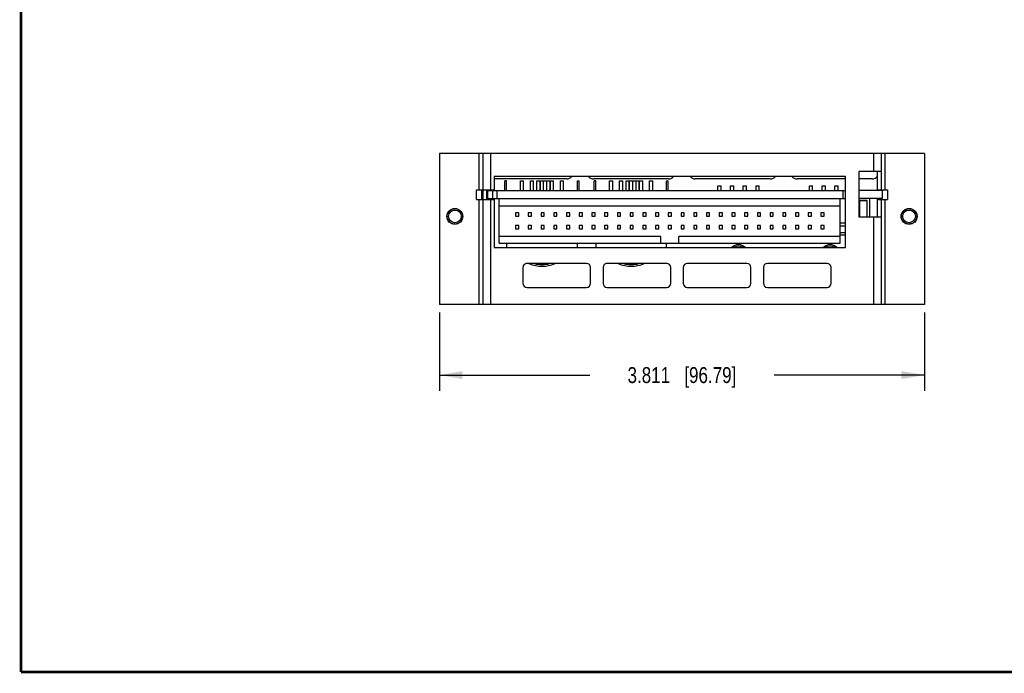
# Model space of a CAD drawing. Header units: inches. Extents: x 0.2 to 16.8, y 0.2 to 10.8.
# Tile 1 of 11: x 0.2 to 8, y 0.2 to 5.4. Entities that reach past the tile are written whole.
import ezdxf

# ---------------------------------------------------------------- set-up
doc = ezdxf.new("R2010")
doc.units = ezdxf.units.IN
doc.header["$LTSCALE"] = 0.935
doc.header["$MEASUREMENT"] = 0
doc.layers.get('0').update_dxf_attribs({"linetype": 'CONTINUOUS'})
doc.layers.add('DIMENSIONS', color=7, linetype='CONTINUOUS')
doc.styles.get("Standard").update_dxf_attribs({"font": 'txt', "width": 0.8})
doc.dimstyles.new('DIMSTYLE_1', dxfattribs={"dimtxt": 0.125, "dimasz": 0.18, "dimexe": 0.18, "dimexo": 0.0625, "dimgap": 0.09, "dimtad": 0, "dimtih": 1, "dimtoh": 1, "dimdec": 3, "dimzin": 4, "dimdsep": 46, "dimtxsty": 'STANDARD', "dimblk": '_FILLED', "dimblk1": '_FILLED', "dimblk2": '_FILLED', "dimcen": 0.09, "dimadec": 0, "dimazin": 0, "dimtp": 0.01, "dimtm": 0.01, "dimtfac": 1, "dimtdec": 3, "dimtofl": 0, "dimtmove": 0, "dimatfit": 3, "dimldrblk": '_FILLED', "dimfxl": 1, "dimtolj": 1, "dimtzin": 4, "dimarcsym": 0})

# ---------------------------------------------------------------- blocks, each defined once
blk = doc.blocks.new('_FILLED')
at = {"color": 0, "linetype": 'BYBLOCK'}
blk.add_solid([(0, 0), (-1, 0.174), (-1, -0.174)], dxfattribs=at)
blk = doc.blocks.new('*D0')
at = {"layer": 'DIMENSIONS', "color": 2, "linetype": 'CONTINUOUS'}
for p, q in [((3.5397, 3.0853), (3.5397, 2.4688)), ((7.3503, 3.0853), (7.3503, 2.4688)), ((3.5397, 2.5938), (4.72, 2.5938)), ((7.3503, 2.5938), (6.17, 2.5938))]:
    blk.add_line(p, q, dxfattribs=at)
at = {"layer": 'DIMENSIONS', "color": 2, "linetype": 'CONTINUOUS', "xscale": 0.18, "yscale": 0.18, "zscale": 0.18, "rotation": 180}
blk.add_blockref('_FILLED', (3.5397, 2.5938), dxfattribs=at)
at = {"layer": 'DIMENSIONS', "color": 2, "linetype": 'CONTINUOUS', "xscale": 0.18, "yscale": 0.18, "zscale": 0.18}
blk.add_blockref('_FILLED', (7.3503, 2.5938), dxfattribs=at)
at = {"layer": 'DIMENSIONS', "color": 2, "linetype": 'CONTINUOUS', "insert": (5.445, 2.6563), "char_height": 0.125, "width": 1.325, "attachment_point": 2, "line_spacing_factor": 0.9}
blk.add_mtext('3.811{\\Ftxt.shx;\\W1.000000;\\H0.125000; }[96.79]', dxfattribs=at)

msp = doc.modelspace()

# ---------------------------------------------------------------- linework, layer by layer
at = {"color": 7, "linetype": 'CONTINUOUS'}
for p, q in [((3.5397, 4.3358), (3.5397, 3.1478)), ((7.3503, 4.3358), (3.5397, 4.3358)), ((3.8497, 4.3358), (3.8497, 4.0508)), ((3.8797, 4.3358), (3.8797, 3.1478)), ((3.9397, 4.3358), (3.9397, 4.0508)), ((6.9503, 4.3358), (6.9503, 4.1958)), ((7.0103, 4.3358), (7.0103, 4.0443)), ((7.0403, 4.3358), (7.0403, 4.0508)), ((7.3503, 4.3358), (7.3503, 3.1478)), ((7.0103, 4.1958), (6.8353, 4.1958)), ((6.8353, 4.1958), (6.8353, 3.8358)), ((6.9803, 4.1958), (6.9803, 4.0443)), ((3.9697, 4.1558), (3.9697, 4.0508)), ((6.7297, 4.1558), (3.9697, 4.1558)), ((4.5398, 4.1358), (3.9697, 4.1358)), ((4.054, 4.0443), (4.054, 4.1215)), ((4.0665, 4.1215), (4.054, 4.1215)), ((4.0665, 4.0443), (4.0665, 4.1215)), ((4.1752, 4.0443), (4.1752, 4.1203)), ((4.1752, 4.1203), (4.2002, 4.1203)), ((4.2002, 4.0443), (4.2002, 4.1203)), ((4.2542, 4.0443), (4.2542, 4.1203)), ((4.2542, 4.1203), (4.2792, 4.1203)), ((4.2792, 4.0443), (4.2792, 4.1203)), ((4.3047, 4.0443), (4.3047, 4.1203)), ((4.3047, 4.1203), (4.4087, 4.1203)), ((4.3297, 4.0443), (4.3297, 4.1203)), ((4.3327, 4.0443), (4.3327, 4.1203)), ((4.3577, 4.0443), (4.3577, 4.1203)), ((4.3837, 4.0443), (4.3837, 4.1203)), ((4.4087, 4.0443), (4.4087, 4.1203)), ((4.4112, 4.0443), (4.4112, 4.1203)), ((4.4112, 4.1203), (4.4362, 4.1203)), ((4.4362, 4.0443), (4.4362, 4.1203)), ((4.4902, 4.0443), (4.4902, 4.1203)), ((4.4902, 4.1203), (4.5152, 4.1203)), ((4.5152, 4.0443), (4.5152, 4.1203)), ((4.624, 4.0443), (4.624, 4.1215)), ((4.624, 4.1215), (4.6365, 4.1215)), ((4.6365, 4.0443), (4.6365, 4.1215)), ((5.3398, 4.1358), (4.7498, 4.1358)), ((4.755, 4.0443), (4.755, 4.1215)), ((4.7675, 4.1215), (4.755, 4.1215)), ((4.7675, 4.0443), (4.7675, 4.1215)), ((4.8762, 4.0443), (4.8762, 4.1203)), ((4.8762, 4.1203), (4.9012, 4.1203)), ((4.9012, 4.0443), (4.9012, 4.1203)), ((4.9552, 4.0443), (4.9552, 4.1203)), ((4.9552, 4.1203), (4.9802, 4.1203)), ((4.9802, 4.0443), (4.9802, 4.1203)), ((5.0057, 4.0443), (5.0057, 4.1203)), ((5.0057, 4.1203), (5.1097, 4.1203)), ((5.0307, 4.0443), (5.0307, 4.1203)), ((5.0337, 4.0443), (5.0337, 4.1203)), ((5.0587, 4.0443), (5.0587, 4.1203)), ((5.0847, 4.0443), (5.0847, 4.1203)), ((5.1097, 4.0443), (5.1097, 4.1203)), ((5.1122, 4.0443), (5.1122, 4.1203)), ((5.1122, 4.1203), (5.1372, 4.1203)), ((5.1372, 4.0443), (5.1372, 4.1203)), ((5.1912, 4.0443), (5.1912, 4.1203)), ((5.1912, 4.1203), (5.2162, 4.1203)), ((5.2162, 4.0443), (5.2162, 4.1203)), ((5.325, 4.0443), (5.325, 4.1215)), ((5.325, 4.1215), (5.3375, 4.1215)), ((5.3375, 4.0443), (5.3375, 4.1215)), ((6.1398, 4.1358), (5.5498, 4.1358)), ((6.7297, 4.1358), (6.3498, 4.1358)), ((6.7297, 3.5958), (6.7297, 4.1558)), ((6.9398, 4.1358), (6.8353, 4.1358)), ((3.8297, 3.9758), (3.8297, 4.0508)), ((3.8297, 4.0508), (3.9697, 4.0508)), ((3.8697, 4.0443), (3.8697, 3.9823)), ((3.8697, 4.0443), (3.8797, 4.0443)), ((3.9097, 4.0508), (3.9097, 3.9758)), ((3.9097, 4.0443), (6.7297, 4.0443)), ((3.9197, 3.9823), (3.9197, 4.0443)), ((3.9587, 3.9823), (3.9587, 4.0443)), ((3.9897, 4.0443), (3.9897, 3.9823)), ((5.7272, 4.0443), (5.7272, 4.0823)), ((5.7272, 4.0823), (5.7522, 4.0823)), ((5.7522, 4.0443), (5.7522, 4.0823)), ((5.8272, 4.0443), (5.8272, 4.0823)), ((5.8272, 4.0823), (5.8522, 4.0823)), ((5.8522, 4.0443), (5.8522, 4.0823)), ((5.9272, 4.0823), (5.9522, 4.0823)), ((5.9272, 4.0443), (5.9272, 4.0823)), ((5.9522, 4.0443), (5.9522, 4.0823)), ((6.0272, 4.0823), (6.0522, 4.0823)), ((6.0272, 4.0443), (6.0272, 4.0823)), ((6.0522, 4.0443), (6.0522, 4.0823)), ((6.4472, 4.0823), (6.4722, 4.0823)), ((6.4472, 4.0443), (6.4472, 4.0823)), ((6.4722, 4.0443), (6.4722, 4.0823)), ((6.5472, 4.0823), (6.5722, 4.0823)), ((6.5472, 4.0443), (6.5472, 4.0823)), ((6.5722, 4.0443), (6.5722, 4.0823)), ((6.6472, 4.0823), (6.6722, 4.0823)), ((6.6472, 4.0443), (6.6472, 4.0823)), ((6.6722, 4.0443), (6.6722, 4.0823)), ((6.7097, 4.0443), (6.7097, 3.9823)), ((7.0197, 4.0443), (6.8353, 4.0443)), ((6.9803, 4.0508), (7.0603, 4.0508)), ((7.0197, 4.0443), (7.0197, 3.9823)), ((7.0603, 4.0508), (7.0603, 3.9758)), ((3.8297, 3.9758), (3.9697, 3.9758)), ((3.8497, 3.9758), (3.8497, 3.1478)), ((3.8697, 3.9823), (3.8797, 3.9823)), ((3.9097, 3.9823), (6.7297, 3.9823)), ((3.9397, 3.9758), (3.9397, 3.1478)), ((3.9697, 3.9758), (3.9697, 3.5958)), ((4.0097, 3.6323), (4.0097, 3.9823)), ((6.6897, 3.6323), (6.6897, 3.9823)), ((7.0197, 3.9823), (6.8353, 3.9823)), ((6.8997, 3.9658), (6.8397, 3.9658)), ((6.8397, 3.9658), (6.8397, 3.8358)), ((6.8997, 3.9648), (6.8397, 3.9648)), ((6.8997, 3.8358), (6.8997, 3.9658)), ((6.9197, 3.9823), (6.9197, 3.8358)), ((6.9803, 3.9823), (6.9803, 3.8358)), ((6.9803, 3.9758), (7.0603, 3.9758)), ((7.0103, 3.9823), (7.0103, 3.1478)), ((7.0403, 3.9758), (7.0403, 3.1478)), ((6.6897, 3.9223), (4.0097, 3.9223)), ((4.1377, 3.8698), (4.1377, 3.8448)), ((4.1627, 3.8698), (4.1377, 3.8698)), ((4.1627, 3.8448), (4.1627, 3.8698)), ((4.2377, 3.8698), (4.2377, 3.8448)), ((4.2627, 3.8698), (4.2377, 3.8698)), ((4.2627, 3.8448), (4.2627, 3.8698)), ((4.3377, 3.8698), (4.3377, 3.8448)), ((4.3627, 3.8698), (4.3377, 3.8698)), ((4.3627, 3.8448), (4.3627, 3.8698)), ((4.4377, 3.8698), (4.4377, 3.8448)), ((4.4627, 3.8698), (4.4377, 3.8698)), ((4.4627, 3.8448), (4.4627, 3.8698)), ((4.5377, 3.8698), (4.5377, 3.8448)), ((4.5627, 3.8698), (4.5377, 3.8698)), ((4.5627, 3.8448), (4.5627, 3.8698)), ((4.6377, 3.8698), (4.6377, 3.8448)), ((4.6627, 3.8698), (4.6377, 3.8698)), ((4.6627, 3.8448), (4.6627, 3.8698)), ((4.7377, 3.8698), (4.7377, 3.8448)), ((4.7627, 3.8698), (4.7377, 3.8698)), ((4.7627, 3.8448), (4.7627, 3.8698)), ((4.8377, 3.8698), (4.8377, 3.8448)), ((4.8627, 3.8698), (4.8377, 3.8698)), ((4.8627, 3.8448), (4.8627, 3.8698)), ((4.9377, 3.8698), (4.9377, 3.8448)), ((4.9627, 3.8698), (4.9377, 3.8698)), ((4.9627, 3.8448), (4.9627, 3.8698)), ((5.0377, 3.8698), (5.0377, 3.8448)), ((5.0627, 3.8698), (5.0377, 3.8698)), ((5.0627, 3.8448), (5.0627, 3.8698)), ((5.1377, 3.8698), (5.1377, 3.8448)), ((5.1627, 3.8698), (5.1377, 3.8698)), ((5.1627, 3.8448), (5.1627, 3.8698)), ((5.2377, 3.8698), (5.2377, 3.8448)), ((5.2627, 3.8698), (5.2377, 3.8698)), ((5.2627, 3.8448), (5.2627, 3.8698)), ((5.3377, 3.8698), (5.3377, 3.8448)), ((5.3627, 3.8698), (5.3377, 3.8698)), ((5.3627, 3.8448), (5.3627, 3.8698)), ((5.4377, 3.8698), (5.4377, 3.8448)), ((5.4627, 3.8698), (5.4377, 3.8698)), ((5.4627, 3.8448), (5.4627, 3.8698)), ((5.5377, 3.8698), (5.5377, 3.8448)), ((5.5627, 3.8698), (5.5377, 3.8698)), ((5.5627, 3.8448), (5.5627, 3.8698)), ((5.6627, 3.8698), (5.6377, 3.8698)), ((5.6377, 3.8698), (5.6377, 3.8448)), ((5.6627, 3.8448), (5.6627, 3.8698)), ((5.7627, 3.8698), (5.7377, 3.8698)), ((5.7377, 3.8698), (5.7377, 3.8448)), ((5.7627, 3.8448), (5.7627, 3.8698)), ((5.8627, 3.8698), (5.8377, 3.8698)), ((5.8377, 3.8698), (5.8377, 3.8448)), ((5.8627, 3.8448), (5.8627, 3.8698)), ((5.9627, 3.8698), (5.9377, 3.8698)), ((5.9377, 3.8698), (5.9377, 3.8448)), ((5.9627, 3.8448), (5.9627, 3.8698)), ((6.0627, 3.8698), (6.0377, 3.8698)), ((6.0377, 3.8698), (6.0377, 3.8448)), ((6.0627, 3.8448), (6.0627, 3.8698)), ((6.1627, 3.8698), (6.1377, 3.8698)), ((6.1377, 3.8698), (6.1377, 3.8448)), ((6.1627, 3.8448), (6.1627, 3.8698)), ((6.2627, 3.8698), (6.2377, 3.8698)), ((6.2377, 3.8698), (6.2377, 3.8448)), ((6.2627, 3.8448), (6.2627, 3.8698)), ((6.3627, 3.8698), (6.3377, 3.8698)), ((6.3377, 3.8698), (6.3377, 3.8448)), ((6.3627, 3.8448), (6.3627, 3.8698)), ((6.4627, 3.8698), (6.4377, 3.8698)), ((6.4377, 3.8698), (6.4377, 3.8448)), ((6.4627, 3.8448), (6.4627, 3.8698)), ((6.5627, 3.8698), (6.5377, 3.8698)), ((6.5377, 3.8698), (6.5377, 3.8448)), ((6.5627, 3.8448), (6.5627, 3.8698)), ((4.1377, 3.8448), (4.1627, 3.8448)), ((4.2377, 3.8448), (4.2627, 3.8448)), ((4.3377, 3.8448), (4.3627, 3.8448)), ((4.4377, 3.8448), (4.4627, 3.8448)), ((4.5377, 3.8448), (4.5627, 3.8448)), ((4.6377, 3.8448), (4.6627, 3.8448)), ((4.7377, 3.8448), (4.7627, 3.8448)), ((4.8377, 3.8448), (4.8627, 3.8448)), ((4.9377, 3.8448), (4.9627, 3.8448)), ((5.0377, 3.8448), (5.0627, 3.8448)), ((5.1377, 3.8448), (5.1627, 3.8448)), ((5.2377, 3.8448), (5.2627, 3.8448)), ((5.3377, 3.8448), (5.3627, 3.8448)), ((5.4377, 3.8448), (5.4627, 3.8448)), ((5.5377, 3.8448), (5.5627, 3.8448)), ((5.6377, 3.8448), (5.6627, 3.8448)), ((5.7377, 3.8448), (5.7627, 3.8448)), ((5.8377, 3.8448), (5.8627, 3.8448)), ((5.9377, 3.8448), (5.9627, 3.8448)), ((6.0377, 3.8448), (6.0627, 3.8448)), ((6.1377, 3.8448), (6.1627, 3.8448)), ((6.2377, 3.8448), (6.2627, 3.8448)), ((6.3377, 3.8448), (6.3627, 3.8448)), ((6.4377, 3.8448), (6.4627, 3.8448)), ((6.5377, 3.8448), (6.5627, 3.8448)), ((7.0103, 3.8358), (6.8353, 3.8358)), ((6.9503, 3.8358), (6.9503, 3.1478)), ((4.1377, 3.7698), (4.1377, 3.7448)), ((4.1627, 3.7698), (4.1377, 3.7698)), ((4.1377, 3.7448), (4.1627, 3.7448)), ((4.1627, 3.7448), (4.1627, 3.7698)), ((4.2377, 3.7698), (4.2377, 3.7448)), ((4.2627, 3.7698), (4.2377, 3.7698)), ((4.2377, 3.7448), (4.2627, 3.7448)), ((4.2627, 3.7448), (4.2627, 3.7698)), ((4.3377, 3.7698), (4.3377, 3.7448)), ((4.3627, 3.7698), (4.3377, 3.7698)), ((4.3377, 3.7448), (4.3627, 3.7448)), ((4.3627, 3.7448), (4.3627, 3.7698)), ((4.4377, 3.7698), (4.4377, 3.7448)), ((4.4627, 3.7698), (4.4377, 3.7698)), ((4.4377, 3.7448), (4.4627, 3.7448)), ((4.4627, 3.7448), (4.4627, 3.7698)), ((4.5377, 3.7698), (4.5377, 3.7448)), ((4.5627, 3.7698), (4.5377, 3.7698)), ((4.5377, 3.7448), (4.5627, 3.7448)), ((4.5627, 3.7448), (4.5627, 3.7698)), ((4.6377, 3.7698), (4.6377, 3.7448)), ((4.6627, 3.7698), (4.6377, 3.7698)), ((4.6377, 3.7448), (4.6627, 3.7448)), ((4.6627, 3.7448), (4.6627, 3.7698)), ((4.7377, 3.7698), (4.7377, 3.7448)), ((4.7627, 3.7698), (4.7377, 3.7698)), ((4.7377, 3.7448), (4.7627, 3.7448)), ((4.7627, 3.7448), (4.7627, 3.7698)), ((4.8377, 3.7698), (4.8377, 3.7448)), ((4.8627, 3.7698), (4.8377, 3.7698)), ((4.8377, 3.7448), (4.8627, 3.7448)), ((4.8627, 3.7448), (4.8627, 3.7698)), ((4.9377, 3.7698), (4.9377, 3.7448)), ((4.9627, 3.7698), (4.9377, 3.7698)), ((4.9377, 3.7448), (4.9627, 3.7448)), ((4.9627, 3.7448), (4.9627, 3.7698)), ((5.0377, 3.7698), (5.0377, 3.7448)), ((5.0627, 3.7698), (5.0377, 3.7698)), ((5.0377, 3.7448), (5.0627, 3.7448)), ((5.0627, 3.7448), (5.0627, 3.7698)), ((5.1377, 3.7698), (5.1377, 3.7448)), ((5.1627, 3.7698), (5.1377, 3.7698)), ((5.1377, 3.7448), (5.1627, 3.7448)), ((5.1627, 3.7448), (5.1627, 3.7698)), ((5.2377, 3.7698), (5.2377, 3.7448)), ((5.2627, 3.7698), (5.2377, 3.7698)), ((5.2377, 3.7448), (5.2627, 3.7448)), ((5.2627, 3.7448), (5.2627, 3.7698)), ((5.3377, 3.7698), (5.3377, 3.7448)), ((5.3627, 3.7698), (5.3377, 3.7698)), ((5.3377, 3.7448), (5.3627, 3.7448)), ((5.3627, 3.7448), (5.3627, 3.7698)), ((5.4377, 3.7698), (5.4377, 3.7448)), ((5.4627, 3.7698), (5.4377, 3.7698)), ((5.4377, 3.7448), (5.4627, 3.7448)), ((5.4627, 3.7448), (5.4627, 3.7698)), ((5.5377, 3.7698), (5.5377, 3.7448)), ((5.5627, 3.7698), (5.5377, 3.7698)), ((5.5377, 3.7448), (5.5627, 3.7448)), ((5.5627, 3.7448), (5.5627, 3.7698)), ((5.6627, 3.7698), (5.6377, 3.7698)), ((5.6377, 3.7698), (5.6377, 3.7448)), ((5.6377, 3.7448), (5.6627, 3.7448)), ((5.6627, 3.7448), (5.6627, 3.7698)), ((5.7627, 3.7698), (5.7377, 3.7698)), ((5.7377, 3.7698), (5.7377, 3.7448)), ((5.7377, 3.7448), (5.7627, 3.7448)), ((5.7627, 3.7448), (5.7627, 3.7698)), ((5.8627, 3.7698), (5.8377, 3.7698)), ((5.8377, 3.7698), (5.8377, 3.7448)), ((5.8377, 3.7448), (5.8627, 3.7448)), ((5.8627, 3.7448), (5.8627, 3.7698)), ((5.9627, 3.7698), (5.9377, 3.7698)), ((5.9377, 3.7698), (5.9377, 3.7448)), ((5.9377, 3.7448), (5.9627, 3.7448)), ((5.9627, 3.7448), (5.9627, 3.7698)), ((6.0627, 3.7698), (6.0377, 3.7698)), ((6.0377, 3.7698), (6.0377, 3.7448)), ((6.0377, 3.7448), (6.0627, 3.7448)), ((6.0627, 3.7448), (6.0627, 3.7698)), ((6.1627, 3.7698), (6.1377, 3.7698)), ((6.1377, 3.7698), (6.1377, 3.7448)), ((6.1377, 3.7448), (6.1627, 3.7448)), ((6.1627, 3.7448), (6.1627, 3.7698)), ((6.2627, 3.7698), (6.2377, 3.7698)), ((6.2377, 3.7698), (6.2377, 3.7448)), ((6.2377, 3.7448), (6.2627, 3.7448)), ((6.2627, 3.7448), (6.2627, 3.7698)), ((6.3627, 3.7698), (6.3377, 3.7698)), ((6.3377, 3.7698), (6.3377, 3.7448)), ((6.3377, 3.7448), (6.3627, 3.7448)), ((6.3627, 3.7448), (6.3627, 3.7698)), ((6.4627, 3.7698), (6.4377, 3.7698)), ((6.4377, 3.7698), (6.4377, 3.7448)), ((6.4377, 3.7448), (6.4627, 3.7448)), ((6.4627, 3.7448), (6.4627, 3.7698)), ((6.5627, 3.7698), (6.5377, 3.7698)), ((6.5377, 3.7698), (6.5377, 3.7448)), ((6.5377, 3.7448), (6.5627, 3.7448)), ((6.5627, 3.7448), (6.5627, 3.7698)), ((6.7297, 3.7873), (6.6897, 3.7873)), ((6.7297, 3.7658), (6.6897, 3.7658)), ((6.7297, 3.7648), (6.6897, 3.7648)), ((6.6897, 3.7148), (6.7297, 3.7148)), ((5.2787, 3.6823), (4.0097, 3.6823)), ((5.2787, 3.6323), (5.2787, 3.6823)), ((5.4207, 3.6323), (5.4207, 3.6823)), ((6.6897, 3.6823), (5.4207, 3.6823)), ((6.7297, 3.6948), (6.6897, 3.6948)), ((3.9697, 3.5958), (6.7297, 3.5958)), ((4.0097, 3.6323), (6.6897, 3.6323)), ((4.0697, 3.5958), (4.0697, 3.6323)), ((4.6207, 3.6323), (4.6207, 3.5958)), ((4.7707, 3.5958), (4.7707, 3.6323)), ((5.3217, 3.6323), (5.3217, 3.5958)), ((4.1953, 3.4398), (4.1953, 3.3158)), ((4.6207, 3.4703), (4.2177, 3.4703)), ((4.6953, 3.4718), (4.2273, 3.4718)), ((4.6207, 3.4718), (4.6207, 3.4703)), ((4.7273, 3.3158), (4.7273, 3.4398)), ((4.8253, 3.4398), (4.8253, 3.3158)), ((5.3217, 3.4703), (4.8477, 3.4703)), ((5.3253, 3.4718), (4.8573, 3.4718)), ((5.3217, 3.4718), (5.3217, 3.4703)), ((5.3573, 3.3158), (5.3573, 3.4398)), ((5.4553, 3.4398), (5.4553, 3.3158)), ((5.9553, 3.4718), (5.4873, 3.4718)), ((5.9873, 3.3158), (5.9873, 3.4398)), ((6.0853, 3.4398), (6.0853, 3.3158)), ((6.5853, 3.4718), (6.1173, 3.4718)), ((6.6173, 3.3158), (6.6173, 3.4398)), ((4.2273, 3.2838), (4.6953, 3.2838)), ((4.8573, 3.2838), (5.3253, 3.2838)), ((5.4873, 3.2838), (5.9553, 3.2838)), ((6.1173, 3.2838), (6.5853, 3.2838)), ((7.3503, 3.1478), (3.5397, 3.1478))]:
    msp.add_line(p, q, dxfattribs=at)
at = {"color": 7, "linetype": 'CONTINUOUS', "const_width": 0.02}
for points in [[(0.25, 10.7586), (0.25, 0.2586)], [(0.25, 0.2586), (16.75, 0.2586)]]:
    msp.add_lwpolyline(points, dxfattribs=at)
at = {"color": 7, "linetype": 'CONTINUOUS'}
for centre, radius in [((3.6603, 3.8418), 0.0625), ((3.6603, 3.8418), 0.0605), ((3.6603, 3.8418), 0.05), ((7.2303, 3.8418), 0.0625), ((7.2303, 3.8418), 0.0605), ((7.2303, 3.8418), 0.05)]:
    msp.add_circle(centre, radius, dxfattribs=at)
for centre, radius, start, end in [((4.5398, 4.1858), 0.05, 270, 323.11869), ((4.7498, 4.1858), 0.05, 216.88131, 270), ((5.3398, 4.1858), 0.05, 270, 323.11869), ((5.5498, 4.1858), 0.05, 216.88131, 270), ((6.1398, 4.1858), 0.05, 270, 323.11869), ((6.3498, 4.1858), 0.05, 216.88131, 270), ((6.9398, 4.1858), 0.05, 270, 324.12737), ((5.8897, 3.5458), 0.0725, 43.64236, 136.35764), ((5.8897, 3.5458), 0.0625, 53.13306, 126.86694), ((6.6097, 3.5458), 0.0725, 43.64236, 136.35764), ((6.6097, 3.5458), 0.0625, 53.13306, 126.86694), ((4.2273, 3.4398), 0.032, 90, 180), ((4.3452, 3.7263), 0.276, 248.10652, 291.89347), ((4.3452, 3.7263), 0.263, 256.81514, 283.18486), ((4.6953, 3.4398), 0.032, 0, 90), ((4.8573, 3.4398), 0.032, 90, 180), ((5.0462, 3.7263), 0.276, 248.10652, 291.89347), ((5.0462, 3.7263), 0.263, 256.81514, 283.18486), ((5.3253, 3.4398), 0.032, 0, 90), ((5.4873, 3.4398), 0.032, 90, 180), ((5.9553, 3.4398), 0.032, 0, 90), ((6.1173, 3.4398), 0.032, 90, 180), ((6.5853, 3.4398), 0.032, 0, 90), ((4.2273, 3.3158), 0.032, 180, 270), ((4.6953, 3.3158), 0.032, 270, 360), ((4.8573, 3.3158), 0.032, 180, 270), ((5.3253, 3.3158), 0.032, 270, 360), ((5.4873, 3.3158), 0.032, 180, 270), ((5.9553, 3.3158), 0.032, 270, 360), ((6.1173, 3.3158), 0.032, 180, 270), ((6.5853, 3.3158), 0.032, 270, 360)]:
    msp.add_arc(centre, radius, start, end, dxfattribs=at)

# ---------------------------------------------------------------- dimensions: what is measured, and where the dimension line sits
at = {"layer": 'DIMENSIONS', "color": 2, "linetype": 'CONTINUOUS'}
dim = msp.add_linear_dim(base=(3.5397, 2.5938), p1=(7.3503, 3.0853), p2=(3.5397, 3.0853), angle=180, dimstyle='DIMSTYLE_1', dxfattribs=at)
dim.commit()
dim.dimension.update_dxf_attribs({"geometry": '*D0', "text_midpoint": (5.295, 2.5938), "dimtype": 160})

doc.saveas('drawing.dxf')
